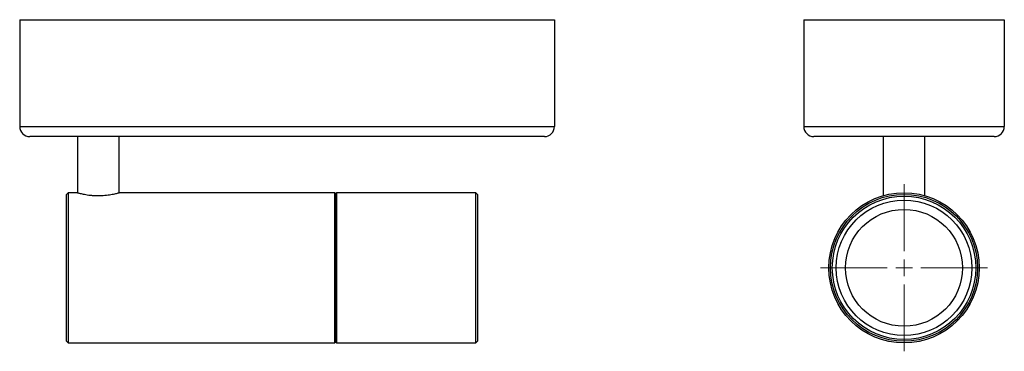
# Model space of a CAD drawing. Header units: millimetres. Extents: x 432 to 726, y 382 to 481.
import ezdxf

# ---------------------------------------------------------------- set-up
doc = ezdxf.new("R2010")
doc.units = ezdxf.units.MM

# ---------------------------------------------------------------- blocks, each defined once
blk = doc.blocks.new('SW_CENTERMARKSYMBOL_0')
at = {"color": 0, "linetype": 'Continuous', "lineweight": 18}
for p, q in [((0, 5), (0, 25)), ((-5, 0), (-25, 0)), ((0, 0), (-2.5, 0)), ((0, 0), (0, 2.5)), ((0, 0), (0, -2.5)), ((0, 0), (2.5, 0)), ((5, 0), (25, 0)), ((0, -5), (0, -25))]:
    blk.add_line(p, q, dxfattribs=at)

msp = doc.modelspace()

# ---------------------------------------------------------------- linework, layer by layer
at = {"color": 7, "linetype": 'Continuous', "lineweight": 25}
for p, q in [((431.58, 481.24), (591.58, 481.24)), ((431.58, 481.24), (431.58, 449.24)), ((591.58, 481.24), (591.58, 449.24)), ((666.17, 481.24), (726.17, 481.24)), ((666.17, 481.24), (666.17, 449.24)), ((726.17, 481.24), (726.17, 449.24)), ((431.58, 449.24), (591.58, 449.24)), ((666.17, 449.24), (726.17, 449.24)), ((588.58, 446.24), (434.58, 446.24)), ((448.83, 446.24), (448.83, 429.43)), ((461.33, 429.43), (461.33, 446.24)), ((723.17, 446.24), (669.17, 446.24)), ((689.92, 446.24), (689.92, 428.55)), ((702.42, 428.56), (702.42, 446.24)), ((446.08, 429.44), (445.58, 428.94)), ((445.58, 406.94), (445.58, 428.94)), ((448.85, 429.44), (446.08, 429.44)), ((446.08, 429.44), (446.08, 406.94)), ((525.88, 429.44), (461.31, 429.44)), ((526.08, 429.24), (525.88, 429.44)), ((525.88, 406.94), (525.88, 429.44)), ((526.18, 429.24), (526.08, 429.24)), ((526.08, 406.94), (526.08, 429.24)), ((526.38, 429.44), (526.18, 429.24)), ((526.18, 406.94), (526.18, 429.24)), ((568.08, 429.44), (526.38, 429.44)), ((526.38, 429.44), (526.38, 406.94)), ((568.58, 428.94), (568.08, 429.44)), ((568.08, 406.94), (568.08, 429.44)), ((568.58, 428.94), (568.58, 406.94)), ((445.58, 384.94), (445.58, 406.94)), ((446.08, 406.94), (446.08, 384.44)), ((525.88, 384.44), (525.88, 406.94)), ((526.08, 384.64), (526.08, 406.94)), ((526.18, 384.64), (526.18, 406.94)), ((526.38, 406.94), (526.38, 384.44)), ((568.08, 384.44), (568.08, 406.94)), ((568.58, 406.94), (568.58, 384.94)), ((445.58, 384.94), (446.08, 384.44)), ((446.08, 384.44), (525.88, 384.44)), ((525.88, 384.44), (526.08, 384.64)), ((526.08, 384.64), (526.18, 384.64)), ((526.18, 384.64), (526.38, 384.44)), ((526.38, 384.44), (568.08, 384.44)), ((568.08, 384.44), (568.58, 384.94))]:
    msp.add_line(p, q, dxfattribs=at)
for radius in [22.5, 22, 21.45, 20.3, 17.5]:
    msp.add_circle((696.17, 406.94), radius, dxfattribs=at)
for centre, start, end in [((434.58, 449.24), 180, 270), ((588.58, 449.24), 270, 0), ((669.17, 449.24), 180, 270), ((723.17, 449.24), 270, 0)]:
    msp.add_arc(centre, 3, start, end, dxfattribs=at)
for points, knots in [([(448.85, 429.43), (448.85, 429.43), (448.85, 429.43), (449.05, 429.38), (449.4, 429.29), (449.91, 429.16), (450.57, 429.02), (451.36, 428.87), (452.26, 428.73), (453.21, 428.63), (454.16, 428.57), (454.77, 428.56), (455.08, 428.55)], [0, 0, 0, 0, 0.071452, 0.177124, 0.279048, 0.383773, 0.488612, 0.596348, 0.703605, 0.814079, 0.905968, 1, 1, 1, 1]), ([(455.08, 428.55), (455.42, 428.56), (456.11, 428.57), (457.1, 428.64), (458.05, 428.75), (458.91, 428.89), (459.69, 429.04), (460.33, 429.18), (460.84, 429.31), (461.17, 429.4), (461.33, 429.44), (461.31, 429.43), (461.31, 429.43)], [0, 0, 0, 0, 0.10301, 0.209084, 0.312073, 0.417914, 0.523427, 0.631892, 0.739118, 0.849605, 0.954145, 1, 1, 1, 1])]:
    msp.add_open_spline(points, degree=3, knots=knots, dxfattribs=at)

# ---------------------------------------------------------------- block references
at = {"color": 7, "linetype": 'Continuous', "lineweight": 0}
msp.add_blockref('SW_CENTERMARKSYMBOL_0', (696.17, 406.94), dxfattribs=at)

doc.saveas('drawing.dxf')
